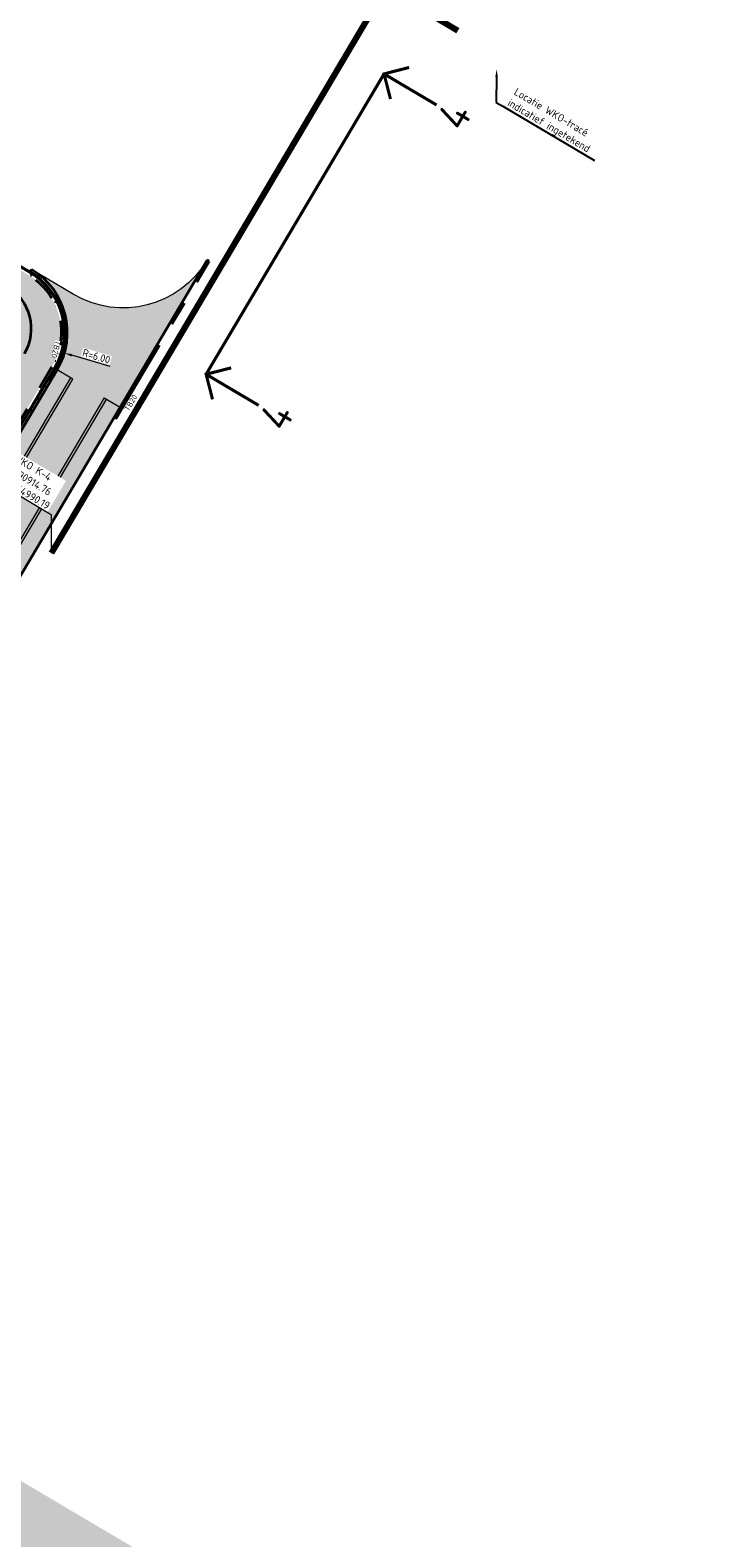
# Model space of a CAD drawing. Header units: metres. Extents: x 90722 to 92458, y 464239 to 465276.
# Tile 17 of 33: x 90913 to 90969, y 464910 to 465033. Entities that reach past the tile are written whole.
import ezdxf
from ezdxf import colors
from ezdxf.entities.mleader import LeaderData, LeaderLine
from ezdxf.enums import TextEntityAlignment as Align
from ezdxf.math import Vec2, Vec3

# ---------------------------------------------------------------- set-up
doc = ezdxf.new("R2010")
doc.units = ezdxf.units.M
for name, pattern in [('NLCS-HIDDEN', [4, 2, -2]), ('RI-DRAIN_PP100', [10, 6, -1, 0, -1, 0, -1, 0, -1]), ('VH-TROTTOIRBAND_180-200X250_A', [17, 7, -2, 2, -2, 2, -2]), ('XX-CENTER', [8, 5, -1, 1, -1])]:
    doc.linetypes.add(name, pattern=pattern)
for name, color, linetype, lineweight in [('N-WE-GR-GRAS_RUIGGRAS-A-500', 62, 'Continuous', 18), ('N-WE-GW-HELOFYTENFILTER-A-500', 62, 'Continuous', 18), ('N-WE-GW-WADI-G', 110, 'NLCS-HIDDEN', 35), ('N-WE-KL-TRACE_WENSTRACE-G', 252, 'NLCS-HIDDEN', 35), ('N-WE-OG-COORDINAAT-M', 7, 'Continuous', 18), ('N-WE-RI-DRAINAGE_DRAIN_PP_100-G', 90, 'RI-DRAIN_PP100', 35), ('N-WE-VH-KANTOPSLUITING_TROTTOIRBAND_180 200X250-G', 210, 'VH-TROTTOIRBAND_180-200X250_A', 35), ('N-WE-VH-VERHARDING-G', 7, 'Continuous', 35), ('N-WE-VH-VERHARDING_STREETPRINT-A-500', 252, 'Continuous', 0), ('N02-WE-VH-KANTOPSLUITING-T18', 1, 'Continuous', 18), ('N02-WE-VH-M', 7, 'Continuous', 18), ('N02-WE-VH-VERHARDING-G', 7, 'Continuous', 35), ('X-XX-AL-T25', 7, 'Continuous', 25), ('X-XX-AL-VERWIJZING_DOORSNEDE-S', 7, 'Continuous', 25)]:
    doc.layers.add(name, color=color, linetype=linetype, lineweight=lineweight)
doc.layers.add('N-WE-KL-TRACE_ET_OV-G', color=190, linetype='NLCS-HIDDEN', lineweight=35, true_color=0x7f00ff, transparency=0.5)
doc.layers.add('X-XX-AL-GRENS_FASE-V', color=7, linetype='Continuous', lineweight=18, true_color=0xfcfcfc, transparency=0.5)
doc.layers.add('N-WE-OG-WEG_PARKEERPLAATS_HOOFDRIJBAAN-A-500', color=7, linetype='Continuous', lineweight=18, true_color=0x848483)
doc.layers.add('X-XX-AL-HULPLIJN-G', color=155, linetype='Continuous', lineweight=18, plot=False)
doc.layers.get('0').freeze()
doc.styles.add('NLCS-ISO', font='NLCS-ISO.ttf')
doc.styles.add('NLCS-ISO-M250-T18', font='NLCS-ISO.ttf', dxfattribs={"height": 0.45})
doc.styles.add('NLCS-ISO-M250-T25', font='NLCS-ISO.ttf', dxfattribs={"height": 0.625})
doc.dimstyles.new('NLCS-M250-T25-OPENBOL_L0_H0', dxfattribs={"dimscale": 0.25, "dimtxt": 2.5, "dimasz": 1, "dimexe": 2, "dimexo": 2, "dimgap": 0.7, "dimtad": 1, "dimdec": 0, "dimzin": 0, "dimdsep": 46, "dimtxsty": 'NLCS-ISO-M250-T25', "dimblk": 'DOTBLANK', "dimcen": 0, "dimdle": 2, "dimclrd": 256, "dimclre": 256, "dimclrt": 256, "dimadec": 0, "dimazin": 0, "dimtfac": 1, "dimtdec": 3, "dimtofl": 0, "dimtmove": 0, "dimatfit": 3, "dimldrblk": 'DOTBLANK', "dimfxl": 2, "dimfxlon": 1, "dimtfillclr": 256, "dimtolj": 1, "dimtzin": 0, "dimlwd": -1, "dimlwe": -1, "dimarcsym": 0})
doc.dimstyles.new('NLCS-M250-T25-PIJL_L2_H1', dxfattribs={"dimscale": 0.25, "dimtxt": 2.5, "dimasz": 2.5, "dimexe": 2, "dimexo": 2, "dimgap": 0.7, "dimtad": 1, "dimzin": 0, "dimdsep": 46, "dimtxsty": 'NLCS-ISO-M250-T25', "dimcen": 0, "dimdle": 2, "dimclrd": 256, "dimclre": 256, "dimclrt": 256, "dimadec": 1, "dimazin": 0, "dimtfac": 1, "dimtdec": 3, "dimtofl": 0, "dimtmove": 0, "dimatfit": 3, "dimfxl": 2, "dimfxlon": 1, "dimtfillclr": 256, "dimtolj": 1, "dimtzin": 0, "dimlwd": -1, "dimlwe": -1, "dimarcsym": 0})
pattern_1 = [(59.39723178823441, (90587.82589168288, 464789.4349513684), (-0.03692161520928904, 0.1438290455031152), [0.105, -0.105]), (149.3972317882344, (90587.82589168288, 464789.4349513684), (-0.05345371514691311, -0.09037533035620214), [])]

# ---------------------------------------------------------------- blocks, each defined once
blk = doc.blocks.new('_DotBlank')
at = {"color": 0, "linetype": 'ByBlock', "lineweight": -2}
blk.add_line((-0.5, 0), (-1, 0), dxfattribs=at)
blk.add_circle((0, 0), 0.5, dxfattribs=at)
blk = doc.blocks.new('*D35')
at = {"layer": 'Defpoints', "color": 0, "transparency": 16777216}
for p in [(90910.06554089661, 465008.263305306), (90915.82114538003, 465006.5683076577)]:
    blk.add_point(p, dxfattribs=at)
at = {"layer": 'N02-WE-VH-M', "transparency": 16777216}
blk.add_line((90919.57427913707, 465005.4630279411), (90916.42068751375, 465006.3917454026), dxfattribs=at)
at = {"layer": 'N02-WE-VH-M', "transparency": 16777216, "insert": (90918.43497295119, 465006.3067484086), "char_height": 0.625, "attachment_point": 5, "rotation": 343.5905540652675, "style": 'NLCS-ISO-M250-T25', "bg_fill": 3, "box_fill_scale": 1.1, "bg_fill_color": 256, "bg_fill_true_color": 13158600, "bg_fill_transparency": 0}
blk.add_mtext('\\A1;R=6.00', dxfattribs=at)
at = {"layer": 'N02-WE-VH-M', "transparency": 16777216}
blk.add_solid([(90916.45011455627, 465006.4916690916), (90916.39126047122, 465006.2918217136), (90915.82114538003, 465006.5683076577)], dxfattribs=at)
blk = doc.blocks.new('*U91')
at = {"linetype": 'Continuous', "const_width": 0.5, "flags": 128}
for points in [[(-22.19395659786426, -2.999999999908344), (-25.19395659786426, 9.165508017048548e-11), (-28.19395659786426, -2.999999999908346)], [(-25.19395659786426, 9.165508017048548e-11), (-25.19395659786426, -9.999999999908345)], [(35, -3.000000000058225), (32, -5.822542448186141e-11), (29, -3.000000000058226)], [(32, -5.822542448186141e-11), (32, -10.00000000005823)]]:
    blk.add_lwpolyline(points, dxfattribs=at)
at = {"linetype": 'XX-CENTER', "const_width": 0.5, "flags": 128}
blk.add_lwpolyline([(32, -5.822542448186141e-11), (-25.19395659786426, 9.165508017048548e-11)], dxfattribs=at)
at = {"linetype": 'Continuous', "style": 'NLCS-ISO'}
for tag, p in [('PIJL_LINKS', (-25.20915826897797, -10.89652063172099)), ('PIJL_RECHTS', (31.98479832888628, -10.89652063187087))]:
    blk.add_attdef(tag, text='', height=5, dxfattribs=at).set_placement(p, align=Align.TOP_CENTER)

msp = doc.modelspace()

# ---------------------------------------------------------------- hatches: boundary and pattern name
at = {"layer": 'N-WE-GR-GRAS_RUIGGRAS-A-500'}
h = msp.add_hatch(dxfattribs=at)
h.set_pattern_fill('AGR-GRAS_RUIGGRAS-SO', color=256, scale=0.0125, angle=-30.60276821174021, pattern_type=2)
h.set_pattern_definition([(338.7930466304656, (90835.89663518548, 464987.8858147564), (1.157448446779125, 1.428012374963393), [0.1875, -2]), (338.7930466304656, (90835.87196532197, 464987.8009389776), (1.157448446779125, 1.428012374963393), [0.1875, -2]), (33.79304663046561, (90836.0224801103, 464987.5270748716), (-0.1079317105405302, 2.183941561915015), [0.1875, -0.9999999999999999]), (33.79304663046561, (90836.06462425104, 464987.450392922), (-0.1079317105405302, 2.183941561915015), [0.1875, -0.9999999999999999]), (63.79304663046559, (90836.35655013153, 464987.5680440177), (-0.6816381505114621, 1.728726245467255), [0.1874999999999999, -1.25]), (63.79304663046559, (90836.44142591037, 464987.5433741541), (-0.6816381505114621, 1.728726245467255), [0.1874999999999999, -1.25]), (313.7930466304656, (90836.17049929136, 464988.0363295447), (1.421346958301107, 0.3236863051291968), [0.1875, -0.9999999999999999]), (313.7930466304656, (90836.24718124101, 464988.0784736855), (1.421346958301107, 0.3236863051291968), [0.1875, -0.9999999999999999]), (103.7930466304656, (90836.17049929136, 464988.0363295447), (-1.999742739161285, 0.2813431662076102), [0.1874999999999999, -0.9999999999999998]), (103.7930466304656, (90836.24718124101, 464988.0784736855), (-1.999742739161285, 0.2813431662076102), [0.1874999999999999, -0.9999999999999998]), (3.793046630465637, (90835.89663518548, 464987.8858147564), (0.4951150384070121, 1.035020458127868), [0.1874999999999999, -1.25]), (3.793046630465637, (90835.87196532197, 464987.8009389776), (0.4951150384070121, 1.035020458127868), [0.1874999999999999, -1.25]), (18.79304663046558, (90836.0224801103, 464987.5270748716), (0.4609916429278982, 2.137460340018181), [0.1875, -0.9999999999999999]), (18.79304663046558, (90836.05258306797, 464987.4723020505), (0.4609916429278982, 2.137460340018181), [0.1875, -0.9999999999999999]), (18.79304663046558, (90836.17593238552, 464987.8966809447), (-0.04768037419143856, 1.304167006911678), [0.1875, -0.9999999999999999]), (18.79304663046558, (90836.20603534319, 464987.8419081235), (-0.04768037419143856, 1.304167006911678), [0.1875, -0.9999999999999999])])
h.paths.add_polyline_path([(90914.71361952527, 465004.3363614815), (90914.54149386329, 465004.4382082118), (90915.05072751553, 465005.2988365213, 0.4163217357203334), (90913.01400515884, 465013.2432269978), (90909.94009680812, 465015.0631946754), (90907.8122702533, 465011.4670438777, 0.06459705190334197), (90908.40712861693, 465011.3439809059, -0.1609236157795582), (90909.93331545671, 465010.7093135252, -0.2798137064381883), (90910.71715561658, 465008.2783642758, -0.119765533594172), (90910.12035373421, 465007.1097107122, 0.03635004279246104), (90906.7115608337, 465002.5110098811), (90902.68467791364, 464995.7030573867), (90902.12952327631, 464996.0314296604), (90902.0428002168, 464995.8848134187), (90907.72339312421, 464992.5225571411)])
h.paths.add_polyline_path([(90910.50487181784, 465006.7895965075, 0.1190330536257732), (90911.20290634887, 465008.1613700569, 0.2798137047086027), (90910.25979712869, 465011.0862692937, 0.05949882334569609), (90909.64394643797, 465011.5025075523, -0.4314982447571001), (90909.2410187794, 465012.9006792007), (90909.57383363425, 465013.4633441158), (90909.70702200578, 465013.688247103, -0.4142594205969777), (90911.07701759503, 465014.0395663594), (90912.85964501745, 465012.9844167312, -0.4140847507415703), (90914.7923915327, 465005.4519614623), (90908.06007057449, 464994.0665899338, -0.4142974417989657), (90906.69006282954, 464993.7149487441), (90904.14301154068, 464995.2220385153, -0.4142135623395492), (90903.79161683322, 464996.5919004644), (90906.5759339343, 465001.2975249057, -0.04336816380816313)], flags=16)
at = {"layer": 'N-WE-GW-HELOFYTENFILTER-A-500'}
h = msp.add_hatch(dxfattribs=at)
h.set_pattern_fill('AGR-GRAS_SPORTVELD-SO', color=256, scale=0.1, angle=14.39723178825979, pattern_type=2)
h.set_pattern_definition([(343.7944635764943, (90587.82589168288, 464789.4349513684), (0.06026286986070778, 0.06514502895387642), [0, -0.07937499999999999])])
h.paths.add_polyline_path([(90914.7923915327, 465005.4519614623, 0.4140847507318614), (90912.85964501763, 465012.9844167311), (90911.07701759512, 465014.0395663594, 0.414259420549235), (90909.70702200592, 465013.6882471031), (90909.57120874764, 465013.4587147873), (90909.24109539, 465012.9008086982, 0.4315428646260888), (90909.64394643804, 465011.5025075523, -0.05949882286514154), (90910.25979712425, 465011.0862692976, -0.2798137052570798), (90911.20290634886, 465008.1613700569, -0.1190330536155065), (90910.50487181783, 465006.7895965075, 0.04336816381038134), (90906.5759339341, 465001.2975249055), (90903.79161683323, 464996.5919004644, 0.4142135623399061), (90904.1430115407, 464995.2220385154), (90906.69006282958, 464993.7149487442, 0.4142974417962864), (90908.0600705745, 464994.0665899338)])
at = {"layer": 'N-WE-OG-WEG_PARKEERPLAATS_HOOFDRIJBAAN-A-500'}
h = msp.add_hatch(color=256, dxfattribs=at)
h.dxf.hatch_style = 1
edge = h.paths.add_edge_path()
edge.add_line((90884.84657690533, 464942.0772753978), (90927.50525669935, 465014.2012104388))
edge.add_arc((90920.61768992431, 465018.2707833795), 8.00000000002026, 239.3715146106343, 329.42294896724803, ccw=False)
edge.add_line((90916.54193566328, 465011.3868726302), (90913.11589901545, 465013.4153247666))
edge.add_arc((90910.0590833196, 465008.2523917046), 6.000000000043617, -30.612797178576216, 59.371514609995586, ccw=False)
edge.add_line((90915.22285317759, 465005.1969897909), (90881.71791240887, 464948.5720978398))
edge.add_arc((90874.83288593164, 464952.6459670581), 7.99999999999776, 239.3860409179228, 329.3872028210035, ccw=False)
edge.add_line((90870.75887709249, 464945.7610231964), (90827.9001015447, 464971.1217282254))
edge.add_arc((90831.97411038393, 464978.0066720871), 8.000000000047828, 149.3872028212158, 239.38604091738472, ccw=False)
edge.add_line((90825.08908390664, 464982.0805413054), (90858.59996798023, 465038.7154777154))
edge.add_arc((90863.76373783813, 465035.6600758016), 5.999999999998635, 59.371514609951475, 149.3872028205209, ccw=False)
edge.add_line((90866.82055353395, 465040.8230088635), (90847.88847500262, 465052.0251166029))
edge.add_arc((90842.79298041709, 465043.4207029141), 9.99999999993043, -30.612797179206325, 59.36617593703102, ccw=False)
edge.add_line((90851.39926351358, 465038.3283663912), (90817.8884298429, 464981.6935151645))
edge.add_arc((90826.49471293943, 464976.6011786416), 9.999999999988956, 149.3872028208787, 239.386793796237)
edge.add_line((90821.40231497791, 464967.9949318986), (90831.7441804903, 464961.8755518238))
edge.add_line((90831.7441804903, 464961.8755518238), (90857.99303919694, 464946.3433848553))
edge.add_line((90857.99303919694, 464946.3433848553), (90871.14602549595, 464938.560423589))
edge.add_arc((90876.23852306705, 464947.1666016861), 9.999991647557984, 239.3861023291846, 329.4072128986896)
edge = h.paths.add_edge_path()
edge.add_line((90835.3623292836, 464958.5726261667), (90853.35640026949, 464947.9250533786))
edge.add_arc((90851.88201975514, 464936.0159727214), 11.99999999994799, 59.38603733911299, 82.94251864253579, ccw=False)
edge.add_line((90857.9930336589, 464946.3433881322), (90831.74418615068, 464961.8755484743))
edge.add_arc((90825.63317224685, 464951.5481330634), 12.00000000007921, 35.82944584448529, 59.386037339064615, ccw=False)
at = {"layer": 'N-WE-VH-VERHARDING_STREETPRINT-A-500'}
h = msp.add_hatch(dxfattribs=at)
h.set_pattern_fill('AVH-BSS_KEIFORMAAT_KEPER', color=256, angle=-225.0000000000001, pattern_type=2)
h.set_pattern_definition([(104.3972317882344, (90587.82589168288, 464789.4349513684), (-0.1278100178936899, 0.07559496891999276), [0.315, -0.105]), (14.39723178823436, (90587.62248669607, 464789.3827363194), (-0.1278100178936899, 0.07559496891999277), [0.315, -0.105])])
h.paths.add_polyline_path([(90927.50525669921, 465014.2012104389, -0.414476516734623), (90916.54193566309, 465011.3868726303), (90913.1158990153, 465013.4153247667, -0.4141333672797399), (90915.22285317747, 465005.196989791), (90916.51379564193, 465004.4331393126), (90883.00898857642, 464947.808473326), (90885.59053815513, 464946.2815808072), (90919.08556636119, 465002.912335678), (90920.37664250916, 465002.1487111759)])
h = msp.add_hatch(dxfattribs=at)
h.set_pattern_fill('AVH-BSS_KEIFORMAAT_HALFST', color=256, angle=-270, pattern_type=2)
h.set_pattern_definition(pattern_1)
h.paths.add_polyline_path([(90916.34166998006, 465004.5349860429), (90915.22285317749, 465005.196989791), (90881.71791240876, 464948.5720978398), (90882.83684508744, 464947.9102899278)])
h = msp.add_hatch(dxfattribs=at)
h.set_pattern_fill('AVH-BSS_KEIFORMAAT_HALFST', color=256, pattern_type=2)
h.set_pattern_definition([(329.3972317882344, (90883.01329207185, 464947.8059279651), (0.1438290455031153, 0.03692161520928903), [0.105, -0.105]), (59.39723178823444, (90883.01329207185, 464947.8059279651), (-0.09037533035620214, 0.05345371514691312), [])])
h.paths.add_polyline_path([(90882.83684508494, 464947.9102899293), (90883.0089885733, 464947.808473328), (90916.51379564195, 465004.4331393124), (90916.34166998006, 465004.5349860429)])
h = msp.add_hatch(dxfattribs=at)
h.set_pattern_fill('AVH-BSS_KEIFORMAAT_HALFST', color=256, pattern_type=2)
h.set_pattern_definition([(329.3972317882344, (90885.76698521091, 464946.1772188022), (0.1438290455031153, 0.03692161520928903), [0.105, -0.105]), (59.39723178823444, (90885.76698521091, 464946.1772188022), (-0.09037533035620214, 0.05345371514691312), [])])
h.paths.add_polyline_path([(90919.25770984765, 465002.8105190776), (90919.0855663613, 465002.9123356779), (90885.59053815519, 464946.281580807), (90885.76268164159, 464946.1797642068)])
h = msp.add_hatch(dxfattribs=at)
h.set_pattern_fill('AVH-BSS_KEIFORMAAT_HALFST', color=256, angle=-270, pattern_type=2)
h.set_pattern_definition(pattern_1)
h.paths.add_polyline_path([(90920.37664250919, 465002.1487111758), (90919.25770984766, 465002.8105190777), (90885.76268164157, 464946.1797642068), (90886.88161430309, 464945.5179563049)])

# ---------------------------------------------------------------- linework, layer by layer
at = {"layer": 'N-WE-VH-KANTOPSLUITING_TROTTOIRBAND_180 200X250-G', "flags": 128}
msp.add_lwpolyline([(90920.03915158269, 465001.1852448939), (90927.67369844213, 465014.0931352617)], dxfattribs=at)
msp.add_lwpolyline([(90914.54149386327, 465004.4382082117), (90915.05072751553, 465005.2988365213, 0.4163217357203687), (90913.01400515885, 465013.2432269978)], format="xyb", dxfattribs=at)
at = {"layer": 'N-WE-VH-VERHARDING-G', "flags": 128}
for points in [[(90927.67369839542, 465014.0931351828), (90927.50160067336, 465014.1950291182)], [(90913.01400516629, 465013.2432269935), (90913.11589901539, 465013.4153247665)], [(90914.5414938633, 465004.4382082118), (90914.71361952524, 465004.3363614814)], [(90920.03915158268, 465001.1852448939), (90919.86700811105, 465001.2870614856)]]:
    msp.add_lwpolyline(points, dxfattribs=at)
at = {"layer": 'N02-WE-VH-VERHARDING-G', "flags": 128}
for points in [[(90866.81913975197, 465040.8238456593), (90866.81913975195, 465040.8238456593, 0.4142135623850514), (90858.5999679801, 465038.7154777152), (90825.08908390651, 464982.0805413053, 0.414206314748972), (90827.90007079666, 464971.1217464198), (90870.75884634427, 464945.7610413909, 0.4142208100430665), (90881.71791240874, 464948.5720978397), (90915.22285317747, 465005.1969897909, 0.4141333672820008), (90913.11589901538, 465013.4153247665)], [(90927.5016006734, 465014.1950291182), (90884.84480322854, 464942.074276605, -0.4142196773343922), (90871.14601830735, 464938.5604278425), (90857.99303919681, 464946.3433848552, 0.2384329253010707), (90847.18761112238, 464947.059637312, 0.6149514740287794), (90847.06957853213, 464945.278703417), (90851.25104125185, 464942.8045347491)]]:
    msp.add_lwpolyline(points, format="xyb", dxfattribs=at)
at = {"layer": 'X-XX-AL-HULPLIJN-G', "flags": 128}
for points in [[(90855.27209090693, 465036.0368149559), (90823.79814144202, 464982.8443917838, 0.4142063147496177), (90827.13618837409, 464969.8308228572), (90869.99496968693, 464944.4701144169, 0.4142208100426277), (90883.00885490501, 464947.808247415), (90916.51379564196, 465004.4331393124)], [(90855.44421656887, 465035.9349682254), (90823.97026710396, 464982.7425450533, 0.4142063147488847), (90827.23803936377, 464970.0029459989), (90870.0968199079, 464944.6422380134, 0.4142208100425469), (90882.8367292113, 464947.9100940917), (90916.34166998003, 465004.5349860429, 7.792811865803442e-06), (90916.34178585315, 465004.5351818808, 7.792811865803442e-06)], [(90927.50160067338, 465014.1950291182, -0.4142135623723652), (90916.54193566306, 465011.3868726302), (90913.11589901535, 465013.4153247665)], [(90919.25770984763, 465002.8105190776), (90883.72587056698, 464942.7360845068, -0.4142196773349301), (90871.80804447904, 464939.6792313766), (90858.65506563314, 464947.4621882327)], [(90919.08556636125, 465002.9123356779), (90883.5537270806, 464942.8379011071, -0.4142196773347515), (90871.90989689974, 464939.8513536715), (90858.75691585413, 464947.6343118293)]]:
    msp.add_lwpolyline(points, format="xyb", dxfattribs=at)
at = {"layer": 'X-XX-AL-HULPLIJN-G'}
msp.add_lwpolyline([(90913.01400515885, 465013.2432269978), (90909.94009680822, 465015.0631946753)], dxfattribs=at)
at = {"layer": 'X-XX-AL-HULPLIJN-G', "flags": 128}
for points in [[(90916.51379564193, 465004.4331393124), (90915.22285317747, 465005.1969897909)], [(90919.08556636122, 465002.9123356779), (90920.37664250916, 465002.1487111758)]]:
    msp.add_lwpolyline(points, dxfattribs=at)

# ---------------------------------------------------------------- block references
at = {"layer": 'X-XX-AL-VERWIJZING_DOORSNEDE-S', "xscale": 0.5, "yscale": 0.5, "zscale": 0.5, "rotation": 59.37151460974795}
msp.add_blockref('*U91', (90933.83784939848, 465015.6731144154), dxfattribs=at).add_auto_attribs({'PIJL_LINKS': '4', 'PIJL_RECHTS': '4'})

# ---------------------------------------------------------------- leaders
at = {"layer": 'X-XX-AL-T25'}
ml = msp.add_multileader_mtext('Standard', dxfattribs=at)
ml.set_content('Locatie WKO-tracé\\Pindicatief ingetekend', color=256, style='NLCS-ISO-M250-T25')
ml.set_leader_properties(color=256, linetype='ByLayer', lineweight=-1)
ml.build(insert=Vec2(0, 0))
ml.multileader.update_dxf_attribs({"text_left_attachment_type": 5, "text_right_attachment_type": 5, "dogleg_length": 0.625, "arrow_head_size": 0.625})
ctx = ml.context
ctx.base_point, ctx.char_height, ctx.arrow_head_size, ctx.landing_gap_size, ctx.plane_origin, ctx.plane_x_axis, ctx.plane_y_axis = Vec3(90951.71902866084, 465026.7901318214), 0.625, 0.625, 0.225, Vec3(90951.20963628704, 465029.8225844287), Vec3(0.8607174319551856, -0.5090830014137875), Vec3(0.5090830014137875, 0.8607174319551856)
ctx.left_attachment, ctx.right_attachment = 5, 5
notes = []
notes.append((ctx, [(0, (1, 1, 0), (90951.18108026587, 465027.1083086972), (0.8607174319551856, -0.5090830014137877), 0.6250000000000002, [(0, [(90951.20963628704, 465029.8225844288)], 0, [])])]))
ctx.mtext.insert, ctx.mtext.text_direction, ctx.mtext.rotation, ctx.mtext.flow_direction = Vec3(90952.88843250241, 465028.3252965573), Vec3(0.8607174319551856, -0.5090830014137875), 5.749066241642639, 5
for ctx, leaders in notes:
    for number, flags, end, landing, length, lines in leaders:
        leader = LeaderData()
        leader.index, (leader.has_last_leader_line, leader.has_dogleg_vector, leader.attachment_direction) = number, flags
        leader.last_leader_point, leader.dogleg_vector, leader.dogleg_length = Vec3(end), Vec3(landing), length
        for number, points, colour, breaks in lines:
            line = LeaderLine()
            line.index, line.vertices, line.color, line.breaks = number, Vec3.list(points), colors.encode_raw_color(colour), breaks
            leader.lines.append(line)
        ctx.leaders.append(leader)

# ---------------------------------------------------------------- next in the draw order: texts
at = {"layer": 'N-WE-OG-COORDINAAT-M', "insert": (90910.55355325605, 464996.0017575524), "char_height": 0.625, "attachment_point": 7, "rotation": 329.3972317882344, "style": 'NLCS-ISO-M250-T25', "bg_fill": 3, "box_fill_scale": 1.2, "bg_fill_color": 256, "bg_fill_transparency": 0}
msp.add_mtext('WKO K-4\\PX=90914.76\\PY=464990.19', dxfattribs=at)

# ---------------------------------------------------------------- next in the draw order: hatches: boundary and pattern name
at = {"layer": 'X-XX-AL-GRENS_FASE-V'}
h = msp.add_hatch(color=256, dxfattribs=at)
h.dxf.hatch_style = 1
edge = h.paths.add_edge_path()
edge.add_line((90768.47022877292, 464999.2493767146), (90831.71580406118, 464961.8340127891))
edge.add_arc((90825.06780174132, 464951.0322736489), 12.68359189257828, 37.04846535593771, 58.38950372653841, ccw=False)
edge.add_line((90835.19090824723, 464958.6740154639), (90853.46340570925, 464947.8617635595))
edge.add_arc((90851.44070360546, 464934.7441916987), 13.27260393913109, 60.55128318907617, 81.23415088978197, ccw=False)
edge.add_line((90857.96610423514, 464946.3019233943), (90968.91085566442, 464880.6546296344))
edge.add_line((90968.91085566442, 464880.6546296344), (90922.07618485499, 464801.5513095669))
edge.add_line((90922.07618485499, 464801.5513095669), (90721.67065306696, 464920.2053319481))
edge.add_line((90721.67065306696, 464920.2053319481), (90768.47022877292, 464999.2493767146))

# ---------------------------------------------------------------- next in the draw order: linework, layer by layer
at = {"layer": 'N-WE-GW-WADI-G', "flags": 128}
msp.add_lwpolyline([(90914.79239153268, 465005.4519614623), (90908.06007057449, 464994.0665899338, -0.4142974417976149), (90906.69006282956, 464993.7149487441), (90904.14301154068, 464995.2220385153, -0.4142135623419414), (90903.7916168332, 464996.5919004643), (90906.57593393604, 465001.2975249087, -0.04336816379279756), (90910.50487181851, 465006.7895965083, 0.1190330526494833), (90911.20290634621, 465008.1613700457, 0.2798137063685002), (90910.25979712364, 465011.0862692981, 0.05949882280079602), (90909.64394643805, 465011.5025075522, -0.4314982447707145), (90909.24101877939, 465012.9006792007), (90909.7070220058, 465013.688247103, -0.4142594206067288), (90911.07701759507, 465014.0395663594), (90912.85964501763, 465012.984416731, -0.4140847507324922)], format="xyb", close=True, dxfattribs=at)
at = {"layer": 'N-WE-KL-TRACE_WENSTRACE-G', "const_width": 0.5, "flags": 128}
msp.add_lwpolyline([(90914.75518404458, 464990.1889967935), (90942.1311603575, 465036.4741407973), (90948.0357919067, 465032.9781879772)], dxfattribs=at)

# ---------------------------------------------------------------- next in the draw order: leaders
at = {"layer": 'N-WE-OG-COORDINAAT-M', "annotation_type": 0, "has_hookline": 1, "hookline_direction": 1, "text_width": 4.5625, "horizontal_direction": (0.8607174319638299, -0.5090830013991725, 0)}
msp.add_leader([(90914.75518404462, 464990.1889967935), (90914.75729192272, 464993.3120805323), (90914.54211256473, 464993.4393512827)], dimstyle='NLCS-M250-T25-OPENBOL_L0_H0', dxfattribs=at)

# ---------------------------------------------------------------- next in the draw order: texts
at = {"layer": 'N02-WE-VH-KANTOPSLUITING-T18', "insert": (90920.69359464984, 465001.9927631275), "char_height": 0.45, "attachment_point": 1, "rotation": 59.38722562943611, "style": 'NLCS-ISO-M250-T18', "bg_fill": 3, "box_fill_scale": 1, "bg_fill_color": 256, "bg_fill_transparency": 0}
msp.add_mtext_dynamic_manual_height_columns('TB20', width=1.417984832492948, gutter_width=2.25, heights=[0], dxfattribs=at)

# ---------------------------------------------------------------- next in the draw order: dimensions: what is measured, and where the dimension line sits
at = {"layer": 'N02-WE-VH-M'}
dim = msp.add_radius_dim(center=(90910.06554089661, 465008.263305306), mpoint=(90915.82114538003, 465006.5683076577), dimstyle='NLCS-M250-T25-PIJL_L2_H1', override={"dimpost": 'R=<>', "dimtfill": 1}, dxfattribs=at)
dim.commit()
dim.dimension.update_dxf_attribs({"geometry": '*D35', "text_midpoint": (90918.43497295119, 465006.3067484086)})

# ---------------------------------------------------------------- next in the draw order: linework, layer by layer
at = {"layer": 'N-WE-RI-DRAINAGE_DRAIN_PP_100-G', "flags": 128}
msp.add_lwpolyline([(90851.4617066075, 464965.9390743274, -0.1132370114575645), (90852.61447542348, 464964.0230565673, 0.1132370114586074), (90853.76724423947, 464962.1070388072), (90860.75685952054, 464954.8574703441, 0.08192406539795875), (90863.36744493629, 464952.9130881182), (90873.90625670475, 464947.4707806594, 0.3974394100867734), (90880.5035841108, 464949.3672122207), (90902.46251888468, 464986.4787914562, 0.09862021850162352), (90903.75687763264, 464990.1649561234, -0.09862011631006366), (90905.05123431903, 464993.8511173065), (90912.55381718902, 465006.5308263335, 0.4141241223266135), (90911.14928952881, 465012.0096519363), (90879.6162248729, 465030.6807635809, 0.1125334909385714), (90877.49996296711, 465031.3597698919, -0.112639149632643), (90875.38190571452, 465032.0398397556, 0.112639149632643)], format="xyb", dxfattribs=at)

# ---------------------------------------------------------------- next in the draw order: texts
at = {"layer": 'N02-WE-VH-KANTOPSLUITING-T18', "insert": (90915.51785875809, 465007.5342632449), "char_height": 0.45, "attachment_point": 1, "rotation": 256.7305374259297, "style": 'NLCS-ISO-M250-T18', "bg_fill": 3, "box_fill_scale": 1, "bg_fill_color": 256, "bg_fill_transparency": 0}
msp.add_mtext_dynamic_manual_height_columns('TB20', width=1.417984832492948, gutter_width=2.25, heights=[0], dxfattribs=at)

# ---------------------------------------------------------------- next in the draw order: linework, layer by layer
at = {"layer": 'N-WE-KL-TRACE_ET_OV-G', "transparency": 33554687, "const_width": 0.25, "flags": 128}
msp.add_lwpolyline([(90901.87921321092, 465019.7776922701), (90912.98853169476, 465013.2002025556, -0.4141333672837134), (90915.00769610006, 465005.324298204), (90881.50275533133, 464948.6994062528, -0.4142208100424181), (90870.88615912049, 464945.9761958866), (90857.62538994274, 464953.8229542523)], format="xyb", dxfattribs=at)

doc.saveas('drawing.dxf')
